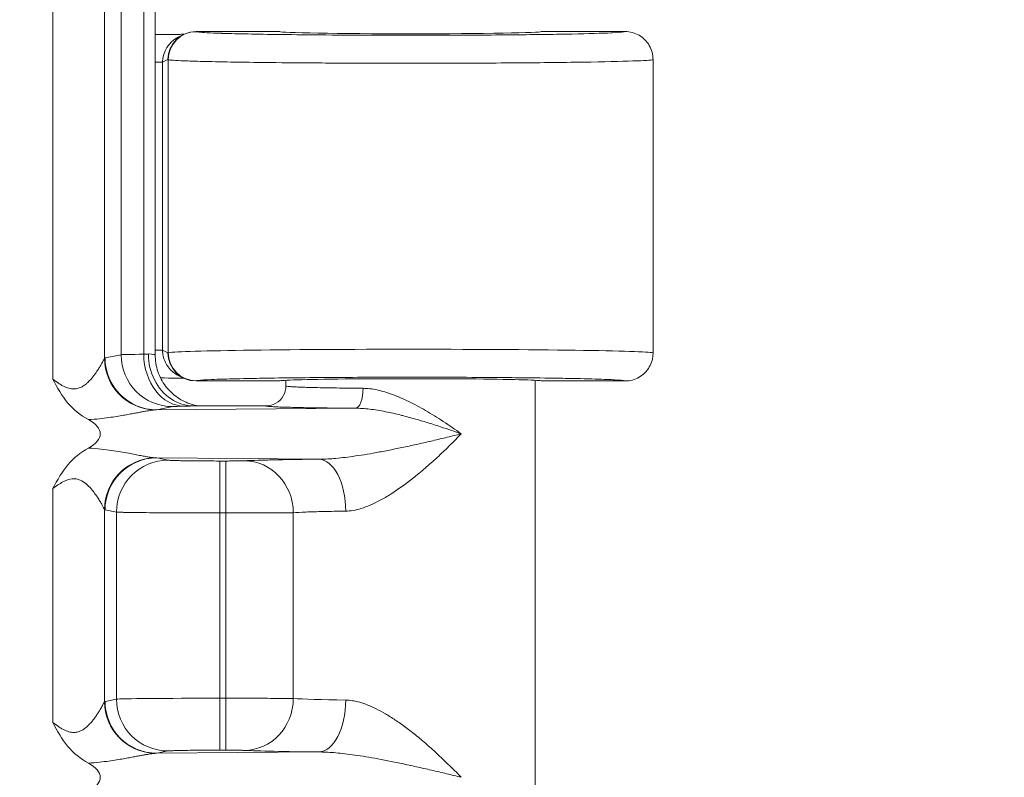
# Model space of a CAD drawing. Header units: inches. Extents: x -374 to 640, y -945 to 1059.
# Tile 160 of 222: x 145.17 to 146.404, y 50.805 to 51.754. Entities that reach past the tile are written whole.
import ezdxf

# ---------------------------------------------------------------- set-up
doc = ezdxf.new("R2010")
doc.units = ezdxf.units.IN
doc.header["$LTSCALE"] = 5
doc.header["$MEASUREMENT"] = 0
for name, color, linetype, lineweight in [('Dimension (ANSI)', 7, 'Continuous', 9), ('Visible (ANSI)', 7, 'Continuous', 18), ('Visible Narrow (ANSI)', 7, 'Continuous', 5)]:
    doc.layers.add(name, color=color, linetype=linetype, lineweight=lineweight)
doc.styles.add('Note Text (ANSI)', font='arial.ttf')
doc.dimstyles.new('.XX', dxfattribs={"dimscale": 5, "dimtxt": 0.095, "dimasz": 0.125, "dimexe": 0.1875, "dimexo": 0.0625, "dimgap": 0.0625, "dimtad": 0, "dimtih": 1, "dimtoh": 1, "dimrnd": 1e-08, "dimzin": 0, "dimdsep": 46, "dimtxsty": 'Note Text (ANSI)', "dimblk": 'Filled-1', "dimcen": 0.09, "dimdle": 0.45, "dimclrd": 256, "dimclre": 256, "dimclrt": 256, "dimadec": 0, "dimazin": 1, "dimtfac": 1.263158, "dimtofl": 0, "dimtmove": 0, "dimatfit": 3, "dimfxl": 1, "dimtolj": 1, "dimtzin": 4, "dimlwd": -1, "dimlwe": -1, "dimarcsym": 0})

# ---------------------------------------------------------------- blocks, each defined once
blk = doc.blocks.new('Filled-1')
at = {"color": 0}
for p, q in [((0, 0), (-1, 0.25)), ((-1, 0.25), (-1, -0.25)), ((-1, 0), (0, 0)), ((-1, -0.25), (0, 0))]:
    blk.add_line(p, q, dxfattribs=at)
at = {"color": 0, "flags": 128}
blk.add_lwpolyline([(-1, -0.25), (0, 0), (-1, 0.25), (-1, -0.25)], dxfattribs=at)
at = {"color": 0}
blk.add_solid([(-1, -0.25), (0, 0), (-1, 0.25), (-1, -0.25)], dxfattribs=at)
blk = doc.blocks.new('*D41')
at = {"layer": 'Defpoints', "color": 0, "transparency": 16777216}
for p in [(123.6124, 70.135), (123.6124, 44.4052), (150.1074, 44.4052)]:
    blk.add_point(p, dxfattribs=at)
at = {"layer": 'Dimension (ANSI)', "transparency": 16777216}
for p, q in [((123.9249, 70.135), (151.0449, 70.135)), ((150.1074, 69.51), (150.1074, 57.8253)), ((150.1074, 45.0302), (150.1074, 56.7149)), ((123.9249, 44.4052), (151.0449, 44.4052))]:
    blk.add_line(p, q, dxfattribs=at)
at = {"layer": 'Dimension (ANSI)', "transparency": 16777216, "xscale": 0.625, "yscale": 0.625, "zscale": 0.625}
for p, rotation in [((150.1074, 70.135), 90), ((150.1074, 44.4052), 270)]:
    blk.add_blockref('Filled-1', p, dxfattribs=dict(at, rotation=rotation))
at = {"layer": 'Dimension (ANSI)', "transparency": 16777216, "insert": (149.3019, 57.5128), "char_height": 0.475, "attachment_point": 1, "style": 'Note Text (ANSI)'}
blk.add_mtext('\\A1;25.73', dxfattribs=at)

msp = doc.modelspace()

# ---------------------------------------------------------------- linework, layer by layer
at = {"layer": 'Visible (ANSI)'}
for p, q in [((145.34, 51.33396), (145.34, 52.20618)), ((145.37534, 51.73513), (145.36864, 51.73179)), ((145.49613, 51.73882), (145.39097, 51.73882)), ((145.92863, 51.73882), (145.82363, 51.73882)), ((145.51047, 51.69973), (145.51047, 51.69973)), ((145.96363, 51.70382), (145.96363, 51.33633)), ((145.28279, 51.30362), (145.28279, 51.30366)), ((145.28488, 51.29936), (145.28488, 51.29939)), ((145.36864, 51.30836), (145.37534, 51.30501)), ((145.37657, 51.30477), (145.37655, 51.30477)), ((145.39097, 51.30132), (145.49613, 51.30132)), ((145.50363, 51.30218), (145.50363, 51.29508)), ((145.81613, 51.30218), (145.81613, 50.7701)), ((145.82363, 51.30132), (145.92863, 51.30132)), ((145.38801, 51.27007), (145.47864, 51.27007)), ((145.28279, 51.25555), (145.28279, 51.25555)), ((145.28488, 51.25586), (145.28488, 51.25586)), ((145.28279, 51.21459), (145.28279, 51.21459)), ((145.28488, 51.21429), (145.28488, 51.21429)), ((145.30963, 51.21011), (145.30963, 51.21011)), ((145.28279, 51.16649), (145.28279, 51.16649)), ((145.28279, 50.87362), (145.28279, 50.87366)), ((145.28488, 50.86936), (145.28488, 50.86939)), ((145.30963, 50.84384), (145.30963, 50.84384)), ((145.28279, 50.82555), (145.28279, 50.82555)), ((145.28488, 50.82586), (145.28488, 50.82586))]:
    msp.add_line(p, q, dxfattribs=at)
for centre, major_axis, ratio, start_param, end_param in [((145.39097, 51.70382), (0, 0.03501), 0.9992388, 0, 1.5707963), ((145.38429, 51.70048), (0.03136, 0.01568), 0.9981519, 1.5705851, 1.5706036), ((145.65988, 51.73882), (0.16375, 0), 0.0174551, 3.1415927, 6.2831853), ((145.39097, 51.33633), (0, -0.03501), 0.9992388, 4.712389, 6.2831853), ((145.65988, 51.33633), (-0.30375, 0), 0.0154418, 3.1415926, 3.1418063), ((145.65988, 51.30132), (0.16375, 0), 0.0174551, 0, 3.1415927), ((145.34477, 51.27009), (-0.03446, 0.00688), 0.9960441, 0.0934074, 0.093443), ((145.20091, 51.23507), (-0.07023, 0), 0.4126366, 2.4797635, 3.8037912), ((145.20091, 50.80507), (0.07023, 0), 0.4126366, 5.6213561, 6.9453839)]:
    msp.add_ellipse(centre, major_axis=major_axis, ratio=ratio, start_param=start_param, end_param=end_param, dxfattribs=at)
for points, knots in [([(145.34, 51.73537), (145.34016, 51.73535), (145.34032, 51.73533), (145.34258, 51.73507), (145.34467, 51.73501), (145.34673, 51.73511)], [-0.017679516, -0.017679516, -0.017679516, -0.017679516, -0.016449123, -0.016449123, -0.000188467, -0.000188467, -0.000188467, -0.000188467]), ([(145.34673, 51.73511), (145.34984, 51.73514), (145.35406, 51.73513), (145.35837, 51.73516), (145.35894, 51.73516), (145.35951, 51.73517), (145.36008, 51.73517), (145.36385, 51.73521), (145.36767, 51.73525), (145.37142, 51.73531), (145.37256, 51.73532), (145.37369, 51.73534), (145.37483, 51.73536), (145.37516, 51.73536), (145.37549, 51.73537), (145.37582, 51.73537)], [0, 0, 0, 0, 0.33333333, 0.33333333, 0.33333333, 0.37712887, 0.37712887, 0.37712887, 0.66666667, 0.66666667, 0.66666667, 0.75488, 0.75488, 0.75488, 0.78081713, 0.78081713, 0.78081713, 0.78081713]), ([(145.92863, 51.73882), (145.93474, 51.73882), (145.94084, 51.73719), (145.94613, 51.73413), (145.95142, 51.73108), (145.95589, 51.72661), (145.95894, 51.72132), (145.96199, 51.71603), (145.96363, 51.70993), (145.96363, 51.70382)], [0, 0, 0, 0, 0.3333333, 0.3333333, 0.3333333, 0.6666667, 0.6666667, 0.6666667, 1, 1, 1, 1]), ([(145.33151, 51.33508), (145.33151, 51.32381), (145.33411, 51.31252), (145.33905, 51.30266), (145.34398, 51.2928), (145.35131, 51.28438), (145.35982, 51.27874), (145.36833, 51.2731), (145.37797, 51.27008), (145.38801, 51.27008)], [0, 0, 0, 0, 0.3333333, 0.3333333, 0.3333333, 0.6666667, 0.6666667, 0.6666667, 1, 1, 1, 1]), ([(145.96363, 51.33584), (145.96354, 51.3299), (145.96191, 51.32398), (145.95894, 51.31883), (145.95589, 51.31354), (145.95142, 51.30907), (145.94613, 51.30601), (145.94084, 51.30296), (145.93474, 51.30132), (145.92863, 51.30132)], [0.00882799, 0.00882799, 0.00882799, 0.00882799, 0.33333333, 0.33333333, 0.33333333, 0.66666667, 0.66666667, 0.66666667, 1, 1, 1, 1]), ([(145.34, 51.33396), (145.34, 51.32694), (145.34117, 51.31984), (145.34562, 51.30665), (145.34892, 51.3004), (145.35721, 51.28939), (145.36231, 51.28449), (145.3707, 51.27868), (145.3736, 51.27699), (145.37934, 51.27421), (145.38219, 51.27308), (145.38685, 51.27158), (145.38874, 51.27108), (145.39125, 51.27052), (145.39205, 51.27036), (145.39308, 51.27017), (145.39338, 51.27012), (145.39366, 51.27007)], [0, 0, 0, 0, 0.05350429, 0.05350429, 0.10610447, 0.10610447, 0.15868966, 0.15868966, 0.18433799, 0.18433799, 0.20805526, 0.20805526, 0.22424554, 0.22424554, 0.23275221, 0.23275221, 0.2366382, 0.2366382, 0.2366382, 0.2366382]), ([(145.25629, 51.25289), (145.24619, 51.25823), (145.23749, 51.2655), (145.23027, 51.27414), (145.22305, 51.28278), (145.21731, 51.2928), (145.21158, 51.30367)], [0, 0, 0, 0, 0.5, 0.5, 0.5, 1, 1, 1, 1]), ([(145.37582, 51.30478), (145.37234, 51.30483), (145.36872, 51.30487), (145.35979, 51.30498), (145.35364, 51.30504), (145.34676, 51.30504)], [-0.094515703, -0.094515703, -0.094515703, -0.094515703, -0.054580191, -0.054580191, -0.000281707, -0.000281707, -0.000281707, -0.000281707]), ([(145.47864, 51.27007), (145.483, 51.27007), (145.48736, 51.27124), (145.49114, 51.27343), (145.49492, 51.27561), (145.49813, 51.27883), (145.5003, 51.2826), (145.50247, 51.28637), (145.50364, 51.29069), (145.50363, 51.29508)], [0, 0, 0, 0, 0.33333333, 0.33333333, 0.33333333, 0.66666667, 0.66666667, 0.66666667, 1, 1, 1, 1]), ([(145.21158, 51.16648), (145.21748, 51.17757), (145.22331, 51.18771), (145.23055, 51.19633), (145.23779, 51.20495), (145.24645, 51.21204), (145.25631, 51.21726)], [0, 0, 0, 0, 0.5, 0.5, 0.5, 1, 1, 1, 1]), ([(145.25629, 50.82289), (145.24619, 50.82823), (145.23749, 50.8355), (145.23027, 50.84414), (145.22305, 50.85278), (145.21731, 50.8628), (145.21158, 50.87367)], [0, 0, 0, 0, 0.5, 0.5, 0.5, 1, 1, 1, 1])]:
    msp.add_open_spline(points, degree=3, knots=knots, dxfattribs=at)
msp.add_open_spline([(145.96363, 51.33633), (145.96363, 51.33617), (145.96363, 51.33601), (145.96363, 51.33584)], degree=3, dxfattribs=at)
at = {"layer": 'Visible Narrow (ANSI)'}
for p, q in [((145.21158, 52.23648), (145.21158, 51.30367)), ((145.27633, 52.21048), (145.27632, 51.32967)), ((145.29721, 52.20598), (145.29721, 51.33417)), ((145.32557, 52.20537), (145.32557, 51.33478)), ((145.39129, 51.73865), (145.39097, 51.73882)), ((145.34924, 51.70044), (145.34, 51.70044)), ((145.35599, 51.70382), (145.34924, 51.70044)), ((145.34924, 51.3397), (145.34924, 51.70044)), ((145.35632, 51.70365), (145.35599, 51.70382)), ((145.35632, 51.70365), (145.35632, 51.33649)), ((145.34924, 51.3397), (145.34, 51.3397)), ((145.34924, 51.3397), (145.35599, 51.33633)), ((145.35599, 51.33633), (145.35632, 51.33649)), ((145.27711, 51.33016), (145.29721, 51.33417)), ((145.39097, 51.30132), (145.39129, 51.3015)), ((145.34187, 51.26517), (145.36197, 51.26917)), ((145.34187, 51.26517), (145.59083, 51.26713)), ((145.54495, 51.20338), (145.34187, 51.20498)), ((145.34187, 51.20498), (145.35613, 51.20214)), ((145.42088, 51.2011), (145.42831, 51.2011)), ((145.42088, 51.13611), (145.42088, 51.2011)), ((145.42831, 51.13611), (145.42831, 51.2011)), ((145.21158, 51.16648), (145.21158, 50.87367)), ((145.27633, 51.14048), (145.27632, 50.89967)), ((145.27712, 51.13999), (145.29138, 51.13715)), ((145.29138, 51.13715), (145.29138, 50.903)), ((145.42088, 51.13611), (145.42088, 50.90404)), ((145.42088, 51.13611), (145.42831, 51.13611)), ((145.42831, 51.13611), (145.42831, 50.90404)), ((145.51295, 51.1364), (145.51294, 50.90375)), ((145.27711, 50.90016), (145.29138, 50.903)), ((145.42088, 50.90404), (145.42831, 50.90404)), ((145.42088, 50.83905), (145.42088, 50.90404)), ((145.42831, 50.83905), (145.42831, 50.90404)), ((145.34187, 50.83517), (145.35613, 50.83801)), ((145.34187, 50.83517), (145.54495, 50.83677)), ((145.42088, 50.83905), (145.42831, 50.83905))]:
    msp.add_line(p, q, dxfattribs=at)
for centre, start, end in [((132.61238, 552.0832), 269.3079848, 269.3079849), ((132.61238, 552.0832), 269.3364756, 269.3364757), ((132.61238, 552.0832), 270.0142531, 270.0142532), ((132.61238, -437.54305), 89.30796703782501, 89.30796710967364), ((132.61238, -437.54305), 89.98574681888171, 89.98574689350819), ((132.61238, -437.54305), 90.66352429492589, 90.66352437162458), ((132.61238, -437.54305), 90.69201509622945, 90.69201518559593)]:
    msp.add_arc(centre, 507.11098, start, end, dxfattribs=at)
for centre, major_axis, ratio, start_param, end_param in [((145.38429, 51.70048), (0.03136, 0.01568), 0.9981519, 1.5706036, 2.6781621), ((145.39129, 51.70365), (0.01565, 0.03131), 0.9992388, 0.4638303, 2.0340178), ((145.42673, 51.33407), (-0.13001, 0), 0.0087266, 5.6039658, 6.1959239), ((145.27503, 51.33617), (0.06495, 0.00003), 0.0346242, 5.6041312, 5.7667187), ((145.37614, 51.33478), (0.0014, -0.06498), 0.7779791, 4.695572, 6.2554342), ((145.27493, 51.33396), (0.06507, 0), 0.0348855, 0.0000668, 0.5165497), ((145.65988, 51.33633), (-0.30375, 0), 0.0154418, 3.1418063, 6.2482788), ((145.39132, 51.33649), (0.01565, -0.03131), 0.9992389, 4.2491457, 5.8187517), ((145.34108, 51.32968), (-0.04678, 0.04514), 0.9921566, 0.7718726, 2.2999904), ((145.34187, 51.33016), (0.01272, -0.06374), 0.9960441, 4.5162216, 6.0854904), ((145.36197, 51.33417), (0.01272, -0.06374), 0.9960441, 4.5162215, 6.0854965), ((145.59083, 51.29213), (-0.00018, -0.025), 0.3810211, 0.0188361, 1.5734891), ((145.34108, 51.14048), (0.04678, 0.04513), 0.9921541, 0.8417554, 2.3702062), ((145.34187, 51.13999), (0.01272, 0.06374), 0.9960441, 0.1976885, 1.7669638), ((145.35613, 51.13715), (0.01272, 0.06374), 0.9960441, 0.1976891, 1.7669638), ((145.34104, 51.21797), (-0.02383, 0.00144), 0.5423929, 1.5114509, 1.6383975), ((145.45182, 51.1364), (-0.00313, 0.06492), 0.9402618, 4.6670397, 6.2319055), ((145.54495, 51.13839), (-0.00069, 0.065), 0.5194372, 4.7068783, 6.2627513), ((145.27723, 51.265), (0.00008, -0.12503), 0.0871157, 6.1930527, 6.2657665), ((145.42088, 50.9029), (-0.13, 0), 0.0087278, 4.712389, 6.1959188), ((145.35613, 50.903), (0.01272, -0.06374), 0.9960441, 4.5162215, 6.0854958), ((145.45182, 50.90375), (-0.00313, -0.06492), 0.9402621, 0.0512843, 1.6161457), ((145.65992, 50.90506), (-0.15629, 0), 0.0247087, 0.3468953, 1.0244112), ((145.34108, 50.89968), (-0.04678, 0.04514), 0.9921566, 0.7718726, 2.2999904), ((145.34187, 50.90016), (0.01272, -0.06374), 0.9960441, 4.5162216, 6.0854904), ((145.54495, 50.90176), (-0.00069, -0.065), 0.5194387, 0.0204225, 1.5763058), ((145.66015, 50.84008), (0.22153, 0), 0.0174526, 3.4885032, 4.1655095)]:
    msp.add_ellipse(centre, major_axis=major_axis, ratio=ratio, start_param=start_param, end_param=end_param, dxfattribs=at)
for points, knots in [([(145.92863, 51.73882), (145.9287, 51.73825), (145.92305, 51.73771), (145.91223, 51.7372), (145.91182, 51.73718), (145.91139, 51.73716), (145.91096, 51.73714), (145.89962, 51.73663), (145.88298, 51.73614), (145.86176, 51.73572), (145.86115, 51.7357), (145.86053, 51.73569), (145.85991, 51.73568), (145.83824, 51.73526), (145.81195, 51.73491), (145.784, 51.73465), (145.78343, 51.73465), (145.78286, 51.73464), (145.7823, 51.73464), (145.75404, 51.73438), (145.72416, 51.73423), (145.69573, 51.73416), (145.69539, 51.73416), (145.69505, 51.73416), (145.69472, 51.73416), (145.66608, 51.73409), (145.63896, 51.73411), (145.6141, 51.73419), (145.58907, 51.73427), (145.56634, 51.7344), (145.54599, 51.73456), (145.52571, 51.73473), (145.50779, 51.73493), (145.49218, 51.73515), (145.49198, 51.73515), (145.49177, 51.73515), (145.49157, 51.73516), (145.47622, 51.73537), (145.46311, 51.7356), (145.45195, 51.73584), (145.45171, 51.73585), (145.45146, 51.73585), (145.45122, 51.73586), (145.44024, 51.73609), (145.43117, 51.73633), (145.42368, 51.73657), (145.42345, 51.73658), (145.42322, 51.73659), (145.423, 51.7366), (145.41567, 51.73684), (145.4099, 51.73707), (145.40539, 51.73731), (145.40521, 51.73731), (145.40503, 51.73732), (145.40486, 51.73733), (145.40048, 51.73756), (145.39734, 51.73779), (145.39517, 51.738), (145.39507, 51.73801), (145.39496, 51.73802), (145.39486, 51.73803), (145.39281, 51.73825), (145.39169, 51.73845), (145.39129, 51.73865)], [0, 0, 0, 0, 0.0802472, 0.0802472, 0.0802472, 0.0833333, 0.0833333, 0.0833333, 0.1643158, 0.1643158, 0.1643158, 0.1666667, 0.1666667, 0.1666667, 0.2483451, 0.2483451, 0.2483451, 0.25, 0.25, 0.25, 0.332356, 0.332356, 0.332356, 0.3333333, 0.3333333, 0.3333333, 0.4163697, 0.4163697, 0.4163697, 0.5, 0.5, 0.5, 0.5833333, 0.5833333, 0.5833333, 0.5844254, 0.5844254, 0.5844254, 0.6666667, 0.6666667, 0.6666667, 0.6684579, 0.6684579, 0.6684579, 0.75, 0.75, 0.75, 0.7524898, 0.7524898, 0.7524898, 0.8333333, 0.8333333, 0.8333333, 0.8365216, 0.8365216, 0.8365216, 0.9166667, 0.9166667, 0.9166667, 0.9205618, 0.9205618, 0.9205618, 1, 1, 1, 1]), ([(145.96363, 51.70382), (145.96363, 51.70324), (145.95673, 51.70267), (145.94344, 51.70214), (145.93014, 51.7016), (145.91053, 51.70111), (145.88558, 51.70068), (145.86063, 51.70025), (145.83014, 51.69989), (145.79781, 51.69964), (145.76548, 51.69938), (145.73134, 51.69923), (145.69888, 51.69917), (145.66642, 51.6991), (145.6357, 51.69912), (145.60756, 51.6992), (145.57942, 51.69927), (145.55386, 51.6994), (145.53097, 51.69957), (145.50807, 51.69974), (145.48784, 51.69994), (145.47022, 51.70015), (145.4526, 51.70037), (145.43757, 51.70061), (145.4248, 51.70085), (145.41203, 51.70109), (145.40152, 51.70134), (145.39288, 51.70158), (145.38424, 51.70183), (145.37748, 51.70207), (145.37223, 51.70231), (145.36698, 51.70255), (145.36325, 51.70278), (145.3607, 51.70301), (145.35814, 51.70323), (145.35678, 51.70345), (145.35632, 51.70365)], [0, 0, 0, 0, 0.08333333, 0.08333333, 0.08333333, 0.16666667, 0.16666667, 0.16666667, 0.25, 0.25, 0.25, 0.33333333, 0.33333333, 0.33333333, 0.41666667, 0.41666667, 0.41666667, 0.5, 0.5, 0.5, 0.58333333, 0.58333333, 0.58333333, 0.66666667, 0.66666667, 0.66666667, 0.75, 0.75, 0.75, 0.83333333, 0.83333333, 0.83333333, 0.91666667, 0.91666667, 0.91666667, 0.99999856, 0.99999856, 0.99999856, 0.99999856]), ([(145.36864, 51.30836), (145.36659, 51.30939), (145.36455, 51.31066), (145.36259, 51.3122), (145.36223, 51.31248), (145.36187, 51.31278), (145.36152, 51.31308), (145.35956, 51.31475), (145.3577, 51.31672), (145.35604, 51.31898), (145.35553, 51.31968), (145.35503, 51.32041), (145.35456, 51.32117), (145.35323, 51.3233), (145.35207, 51.32566), (145.35118, 51.32824), (145.35073, 51.32953), (145.35034, 51.33088), (145.35004, 51.33227), (145.34952, 51.33464), (145.34924, 51.33713), (145.34924, 51.3397)], [0.36161561, 0.36161561, 0.36161561, 0.36161561, 0.5, 0.5, 0.5, 0.52556923, 0.52556923, 0.52556923, 0.66666667, 0.66666667, 0.66666667, 0.71035805, 0.71035805, 0.71035805, 0.83333333, 0.83333333, 0.83333333, 0.89520453, 0.89520453, 0.89520453, 1, 1, 1, 1]), ([(145.21158, 51.30367), (145.21407, 51.30179), (145.21644, 51.30008), (145.21873, 51.29857), (145.22026, 51.29756), (145.22174, 51.29664), (145.2232, 51.29582), (145.22553, 51.29452), (145.22777, 51.29347), (145.22992, 51.29272), (145.23113, 51.29231), (145.2323, 51.29198), (145.23343, 51.29175), (145.2356, 51.2913), (145.23764, 51.29118), (145.23956, 51.29134), (145.24045, 51.29142), (145.24131, 51.29155), (145.24215, 51.29174), (145.24406, 51.29215), (145.24583, 51.29284), (145.24746, 51.29367), (145.24808, 51.29398), (145.24868, 51.29432), (145.24927, 51.29468), (145.25089, 51.29566), (145.25237, 51.29677), (145.25374, 51.29792), (145.25416, 51.29828), (145.25457, 51.29864), (145.25497, 51.299), (145.25634, 51.30024), (145.25759, 51.30152), (145.25875, 51.30279), (145.25903, 51.3031), (145.2593, 51.3034), (145.25957, 51.30371), (145.26074, 51.30504), (145.26181, 51.30635), (145.2628, 51.30763), (145.26298, 51.30786), (145.26316, 51.30809), (145.26333, 51.30832), (145.26434, 51.30965), (145.26526, 51.31093), (145.26611, 51.31216), (145.26622, 51.31231), (145.26632, 51.31246), (145.26642, 51.31261), (145.26729, 51.31388), (145.26807, 51.31507), (145.26879, 51.31619), (145.26884, 51.31628), (145.26889, 51.31636), (145.26895, 51.31645), (145.2697, 51.31764), (145.27037, 51.31874), (145.27098, 51.31976), (145.27158, 51.32078), (145.27212, 51.3217), (145.2726, 51.32256), (145.27308, 51.32341), (145.27351, 51.32419), (145.27389, 51.32491), (145.27428, 51.32563), (145.27463, 51.32629), (145.27494, 51.32689), (145.27497, 51.32694), (145.275, 51.327), (145.27503, 51.32706), (145.2753, 51.32759), (145.27555, 51.32808), (145.27576, 51.32851), (145.27579, 51.32857), (145.27582, 51.32863), (145.27585, 51.32869), (145.27605, 51.32908), (145.27621, 51.32942), (145.27632, 51.32967)], [0, 0, 0, 0, 0.0399629, 0.0399629, 0.0399629, 0.0666667, 0.0666667, 0.0666667, 0.1094328, 0.1094328, 0.1094328, 0.1333333, 0.1333333, 0.1333333, 0.1788013, 0.1788013, 0.1788013, 0.2, 0.2, 0.2, 0.2482926, 0.2482926, 0.2482926, 0.2666667, 0.2666667, 0.2666667, 0.3176775, 0.3176775, 0.3176775, 0.3333333, 0.3333333, 0.3333333, 0.3870534, 0.3870534, 0.3870534, 0.4, 0.4, 0.4, 0.4564603, 0.4564603, 0.4564603, 0.4666667, 0.4666667, 0.4666667, 0.5258853, 0.5258853, 0.5258853, 0.5333333, 0.5333333, 0.5333333, 0.5953036, 0.5953036, 0.5953036, 0.6, 0.6, 0.6, 0.6666667, 0.6666667, 0.6666667, 0.7333333, 0.7333333, 0.7333333, 0.8, 0.8, 0.8, 0.8666667, 0.8666667, 0.8666667, 0.8729829, 0.8729829, 0.8729829, 0.9333333, 0.9333333, 0.9333333, 0.9423846, 0.9423846, 0.9423846, 1, 1, 1, 1]), ([(145.27633, 51.32967), (145.27646, 51.32981), (145.27673, 51.33005), (145.27698, 51.33013), (145.27712, 51.33016)], [0.00485296, 0.00485296, 0.00485296, 0.00485296, 0.5, 1, 1, 1, 1]), ([(145.39129, 51.3015), (145.39164, 51.30167), (145.39252, 51.30184), (145.39392, 51.30201), (145.39698, 51.30238), (145.40246, 51.30274), (145.41048, 51.30308), (145.41493, 51.30327), (145.42012, 51.30346), (145.42604, 51.30364), (145.43561, 51.30394), (145.44709, 51.30422), (145.46008, 51.30447), (145.46916, 51.30465), (145.47899, 51.30481), (145.48948, 51.30496), (145.50325, 51.30516), (145.51813, 51.30533), (145.53385, 51.30548), (145.54733, 51.3056), (145.56142, 51.30571), (145.57592, 51.30579), (145.5912, 51.30588), (145.60694, 51.30594), (145.62288, 51.30598), (145.63968, 51.30602), (145.6567, 51.30603), (145.67364, 51.30602), (145.68802, 51.30601), (145.70234, 51.30597), (145.71641, 51.30592), (145.73465, 51.30585), (145.75248, 51.30575), (145.76952, 51.30562), (145.7811, 51.30553), (145.79231, 51.30542), (145.80307, 51.3053), (145.82028, 51.30511), (145.83631, 51.30489), (145.85065, 51.30464), (145.85848, 51.3045), (145.86579, 51.30436), (145.87255, 51.3042), (145.88601, 51.3039), (145.89728, 51.30356), (145.90591, 51.30322), (145.90955, 51.30307), (145.91274, 51.30293), (145.91548, 51.30278), (145.92261, 51.30241), (145.92654, 51.30204), (145.928, 51.30166), (145.92844, 51.30155), (145.92865, 51.30144), (145.92863, 51.30132)], [0.00000005, 0.00000005, 0.00000005, 0.00000005, 0.03475793, 0.03475793, 0.03475793, 0.11111111, 0.11111111, 0.11111111, 0.15352696, 0.15352696, 0.15352696, 0.22222222, 0.22222222, 0.22222222, 0.27025316, 0.27025316, 0.27025316, 0.33333333, 0.33333333, 0.33333333, 0.38743424, 0.38743424, 0.38743424, 0.44444444, 0.44444444, 0.44444444, 0.50453733, 0.50453733, 0.50453733, 0.55555556, 0.55555556, 0.55555556, 0.62172454, 0.62172454, 0.62172454, 0.66666667, 0.66666667, 0.66666667, 0.73857147, 0.73857147, 0.73857147, 0.77777778, 0.77777778, 0.77777778, 0.85590751, 0.85590751, 0.85590751, 0.88888889, 0.88888889, 0.88888889, 0.97444975, 0.97444975, 0.97444975, 1, 1, 1, 1]), ([(145.50363, 51.29508), (145.50363, 51.29494), (145.50409, 51.29479), (145.50489, 51.29465), (145.50569, 51.29452), (145.50682, 51.29441), (145.50826, 51.29429), (145.50969, 51.29418), (145.51145, 51.29406), (145.51353, 51.29395), (145.5156, 51.29383), (145.51799, 51.29372), (145.52069, 51.29362), (145.52338, 51.29351), (145.52638, 51.29341), (145.52968, 51.29331), (145.53297, 51.29321), (145.53656, 51.29311), (145.54044, 51.29302), (145.54432, 51.29292), (145.54849, 51.29283), (145.55294, 51.29275), (145.55739, 51.29266), (145.56212, 51.29258), (145.56712, 51.29251), (145.57211, 51.29243), (145.57738, 51.29237), (145.58292, 51.2923), (145.58846, 51.29224), (145.59429, 51.29218), (145.60035, 51.29213)], [0, 0, 0, 0, 0.1, 0.1, 0.1, 0.2, 0.2, 0.2, 0.3, 0.3, 0.3, 0.4, 0.4, 0.4, 0.5, 0.5, 0.5, 0.6, 0.6, 0.6, 0.7, 0.7, 0.7, 0.8, 0.8, 0.8, 0.9, 0.9, 0.9, 1, 1, 1, 1]), ([(145.60035, 51.29213), (145.60598, 51.29208), (145.61777, 51.29063), (145.63703, 51.28486), (145.65738, 51.27606), (145.67864, 51.26464), (145.70062, 51.25097), (145.71575, 51.24053), (145.72334, 51.23507)], [0.00000146, 0.00000146, 0.00000146, 0.00000146, 0.16666667, 0.33333333, 0.5, 0.66666667, 0.83333333, 1, 1, 1, 1]), ([(145.25629, 51.25289), (145.26128, 51.25316), (145.26589, 51.25356), (145.27011, 51.25399), (145.27434, 51.25443), (145.27817, 51.25491), (145.28172, 51.25541), (145.28527, 51.2559), (145.28854, 51.2564), (145.29159, 51.25689), (145.29464, 51.25738), (145.29747, 51.25786), (145.30011, 51.25832), (145.30274, 51.25878), (145.3052, 51.25923), (145.30748, 51.25965), (145.30977, 51.26007), (145.31189, 51.26046), (145.31386, 51.26083), (145.31583, 51.2612), (145.31765, 51.26154), (145.31935, 51.26186), (145.32104, 51.26217), (145.32261, 51.26246), (145.32408, 51.26273), (145.32555, 51.26299), (145.32693, 51.26324), (145.32824, 51.26347), (145.32956, 51.26369), (145.33081, 51.2639), (145.33203, 51.26409), (145.33324, 51.26428), (145.33442, 51.26446), (145.33556, 51.26461), (145.3367, 51.26476), (145.3378, 51.26489), (145.33885, 51.26499)], [0.00000257, 0.00000257, 0.00000257, 0.00000257, 0.08333333, 0.08333333, 0.08333333, 0.16666667, 0.16666667, 0.16666667, 0.25, 0.25, 0.25, 0.33333333, 0.33333333, 0.33333333, 0.41666667, 0.41666667, 0.41666667, 0.5, 0.5, 0.5, 0.58333333, 0.58333333, 0.58333333, 0.66666667, 0.66666667, 0.66666667, 0.75, 0.75, 0.75, 0.83333333, 0.83333333, 0.83333333, 0.91666667, 0.91666667, 0.91666667, 0.99998813, 0.99998813, 0.99998813, 0.99998813]), ([(145.36197, 51.26917), (145.36217, 51.26922), (145.3625, 51.26926), (145.36297, 51.2693), (145.36343, 51.26934), (145.36402, 51.26938), (145.36477, 51.26942), (145.36551, 51.26946), (145.3664, 51.2695), (145.36746, 51.26954), (145.36852, 51.26958), (145.36975, 51.26962), (145.37119, 51.26967), (145.37263, 51.26971), (145.37427, 51.26975), (145.37615, 51.26979)], [0, 0, 0, 0, 0.2, 0.2, 0.2, 0.4, 0.4, 0.4, 0.6, 0.6, 0.6, 0.8, 0.8, 0.8, 0.99999998, 0.99999998, 0.99999998, 0.99999998]), ([(145.37615, 51.26979), (145.3784, 51.26984), (145.38216, 51.26993), (145.38649, 51.27003), (145.38801, 51.27008)], [0, 0, 0, 0, 0.5, 0.99999468, 0.99999468, 0.99999468, 0.99999468]), ([(145.47864, 51.27007), (145.4786, 51.26995), (145.47901, 51.26983), (145.47974, 51.26971), (145.47982, 51.2697), (145.47992, 51.26968), (145.48001, 51.26967), (145.48085, 51.26955), (145.48204, 51.26944), (145.48354, 51.26933), (145.48364, 51.26932), (145.48375, 51.26931), (145.48386, 51.2693), (145.48548, 51.26919), (145.48744, 51.26908), (145.48975, 51.26897), (145.48982, 51.26896), (145.48988, 51.26896), (145.48994, 51.26896), (145.49234, 51.26885), (145.4951, 51.26874), (145.49823, 51.26863), (145.50135, 51.26852), (145.50483, 51.26842), (145.50865, 51.26832), (145.50886, 51.26831), (145.50906, 51.2683), (145.50927, 51.2683), (145.51293, 51.2682), (145.51689, 51.26811), (145.52115, 51.26802), (145.52157, 51.26801), (145.522, 51.26801), (145.52242, 51.268), (145.52657, 51.26791), (145.53098, 51.26783), (145.53567, 51.26776), (145.53636, 51.26774), (145.53705, 51.26773), (145.53776, 51.26772), (145.54231, 51.26765), (145.54712, 51.26758), (145.55216, 51.26751), (145.55316, 51.2675), (145.55418, 51.26749), (145.55521, 51.26748), (145.5601, 51.26742), (145.56521, 51.26736), (145.57054, 51.26731), (145.57191, 51.26729), (145.5733, 51.26728), (145.57471, 51.26727), (145.57988, 51.26722), (145.58525, 51.26717), (145.59083, 51.26713)], [0, 0, 0, 0, 0.0894791, 0.0894791, 0.0894791, 0.1, 0.1, 0.1, 0.1933623, 0.1933623, 0.1933623, 0.2, 0.2, 0.2, 0.2973854, 0.2973854, 0.2973854, 0.3, 0.3, 0.3, 0.4, 0.4, 0.4, 0.5, 0.5, 0.5, 0.5053732, 0.5053732, 0.5053732, 0.6, 0.6, 0.6, 0.6093567, 0.6093567, 0.6093567, 0.7, 0.7, 0.7, 0.7133364, 0.7133364, 0.7133364, 0.8, 0.8, 0.8, 0.8173329, 0.8173329, 0.8173329, 0.9, 0.9, 0.9, 0.9213406, 0.9213406, 0.9213406, 1, 1, 1, 1]), ([(145.59083, 51.26713), (145.59641, 51.26712), (145.60236, 51.26673), (145.60865, 51.266), (145.61495, 51.26527), (145.62159, 51.26421), (145.6285, 51.26285), (145.63473, 51.26163), (145.6412, 51.26018), (145.64787, 51.25852), (145.64858, 51.25834), (145.6493, 51.25816), (145.65002, 51.25798), (145.65603, 51.25645), (145.66219, 51.25477), (145.66851, 51.25293), (145.67002, 51.2525), (145.67153, 51.25205), (145.67306, 51.2516), (145.67813, 51.25009), (145.6833, 51.24849), (145.68856, 51.24681), (145.69151, 51.24587), (145.69449, 51.2449), (145.6975, 51.24391), (145.70199, 51.24243), (145.70654, 51.2409), (145.71115, 51.23932), (145.71517, 51.23794), (145.71923, 51.23652), (145.72334, 51.23507)], [0.00000169, 0.00000169, 0.00000169, 0.00000169, 0.16666667, 0.16666667, 0.16666667, 0.33333333, 0.33333333, 0.33333333, 0.48382263, 0.48382263, 0.48382263, 0.5, 0.5, 0.5, 0.63455173, 0.63455173, 0.63455173, 0.66666667, 0.66666667, 0.66666667, 0.77350345, 0.77350345, 0.77350345, 0.83333333, 0.83333333, 0.83333333, 0.92236856, 0.92236856, 0.92236856, 1, 1, 1, 1]), ([(145.54495, 51.20338), (145.54766, 51.20338), (145.55058, 51.20344), (145.5537, 51.20358), (145.55682, 51.20372), (145.56014, 51.20393), (145.56368, 51.20421), (145.56722, 51.2045), (145.57098, 51.20486), (145.57497, 51.20531), (145.57895, 51.20576), (145.58316, 51.20629), (145.58759, 51.2069), (145.59203, 51.20752), (145.59669, 51.20822), (145.6016, 51.20902), (145.6065, 51.20981), (145.61165, 51.21069), (145.61701, 51.21166), (145.62237, 51.21263), (145.62794, 51.21369), (145.63368, 51.21483), (145.63941, 51.21596), (145.6453, 51.21717), (145.65128, 51.21843), (145.65726, 51.2197), (145.66333, 51.22102), (145.66943, 51.22238), (145.67553, 51.22374), (145.68166, 51.22514), (145.68775, 51.22656), (145.69385, 51.22797), (145.69991, 51.22941), (145.70585, 51.23083), (145.71179, 51.23225), (145.71761, 51.23367), (145.72334, 51.23507)], [0, 0, 0, 0, 0.08333333, 0.08333333, 0.08333333, 0.16666667, 0.16666667, 0.16666667, 0.25, 0.25, 0.25, 0.33333333, 0.33333333, 0.33333333, 0.41666667, 0.41666667, 0.41666667, 0.5, 0.5, 0.5, 0.58333333, 0.58333333, 0.58333333, 0.66666667, 0.66666667, 0.66666667, 0.75, 0.75, 0.75, 0.83333333, 0.83333333, 0.83333333, 0.91666667, 0.91666667, 0.91666667, 1, 1, 1, 1]), ([(145.57872, 51.13839), (145.58158, 51.13843), (145.58462, 51.13871), (145.58784, 51.13925), (145.59106, 51.1398), (145.59446, 51.14061), (145.59805, 51.14171), (145.60164, 51.14281), (145.60542, 51.1442), (145.60937, 51.14589), (145.61332, 51.14758), (145.61745, 51.14957), (145.62176, 51.15188), (145.62606, 51.15418), (145.63055, 51.15681), (145.6352, 51.15975), (145.63986, 51.1627), (145.64468, 51.16597), (145.64962, 51.16952), (145.65456, 51.17308), (145.6596, 51.17692), (145.66468, 51.18098), (145.66976, 51.18504), (145.67488, 51.18931), (145.67997, 51.19373), (145.68506, 51.19815), (145.69011, 51.20271), (145.69508, 51.20733), (145.70005, 51.21195), (145.70494, 51.21664), (145.70965, 51.22128), (145.71437, 51.22592), (145.71892, 51.23052), (145.72334, 51.23507)], [0.0000001, 0.0000001, 0.0000001, 0.0000001, 0.09090909, 0.09090909, 0.09090909, 0.18181818, 0.18181818, 0.18181818, 0.27272727, 0.27272727, 0.27272727, 0.36363636, 0.36363636, 0.36363636, 0.45454545, 0.45454545, 0.45454545, 0.54545455, 0.54545455, 0.54545455, 0.63636364, 0.63636364, 0.63636364, 0.72727273, 0.72727273, 0.72727273, 0.81818182, 0.81818182, 0.81818182, 0.90909091, 0.90909091, 0.90909091, 1, 1, 1, 1]), ([(145.25631, 51.21726), (145.26199, 51.21695), (145.26724, 51.21648), (145.27206, 51.21595), (145.27687, 51.21542), (145.28124, 51.21483), (145.28531, 51.21423), (145.28938, 51.21363), (145.29315, 51.21302), (145.29664, 51.21242), (145.30014, 51.21183), (145.30336, 51.21126), (145.30635, 51.21071), (145.30935, 51.21016), (145.31211, 51.20964), (145.31468, 51.20916), (145.31725, 51.20868), (145.31961, 51.20824), (145.32183, 51.20783), (145.32404, 51.20742), (145.32609, 51.20705), (145.32805, 51.20671), (145.33, 51.20638), (145.33186, 51.20607), (145.33366, 51.2058), (145.33547, 51.20554), (145.33722, 51.20531), (145.33885, 51.20516)], [0.00000487, 0.00000487, 0.00000487, 0.00000487, 0.11111111, 0.11111111, 0.11111111, 0.22222222, 0.22222222, 0.22222222, 0.33333333, 0.33333333, 0.33333333, 0.44444444, 0.44444444, 0.44444444, 0.55555556, 0.55555556, 0.55555556, 0.66666667, 0.66666667, 0.66666667, 0.77777778, 0.77777778, 0.77777778, 0.88888889, 0.88888889, 0.88888889, 1, 1, 1, 1]), ([(145.35613, 51.20214), (145.35633, 51.2021), (145.35665, 51.20206), (145.35711, 51.20202), (145.35725, 51.202), (145.35741, 51.20199), (145.35757, 51.20198), (145.35815, 51.20193), (145.3589, 51.20189), (145.35986, 51.20184), (145.3601, 51.20183), (145.36035, 51.20182), (145.36062, 51.20181), (145.36171, 51.20176), (145.36303, 51.20172), (145.3646, 51.20167), (145.36494, 51.20166), (145.36529, 51.20165), (145.36564, 51.20164), (145.36738, 51.20159), (145.36939, 51.20154), (145.37168, 51.20149), (145.37208, 51.20149), (145.37249, 51.20148), (145.37291, 51.20147), (145.37537, 51.20142), (145.37813, 51.20138), (145.38116, 51.20134), (145.38158, 51.20133), (145.38201, 51.20133), (145.38245, 51.20132), (145.38564, 51.20128), (145.38912, 51.20124), (145.39281, 51.20121), (145.39321, 51.20121), (145.39361, 51.20121), (145.39401, 51.2012), (145.39785, 51.20117), (145.40193, 51.20115), (145.40609, 51.20113), (145.40641, 51.20113), (145.40673, 51.20113), (145.40705, 51.20113), (145.41135, 51.20111), (145.41574, 51.2011), (145.42026, 51.2011), (145.42046, 51.2011), (145.42067, 51.2011), (145.42088, 51.2011)], [0, 0, 0, 0, 0.0964034, 0.0964034, 0.0964034, 0.125, 0.125, 0.125, 0.2247418, 0.2247418, 0.2247418, 0.25, 0.25, 0.25, 0.3530481, 0.3530481, 0.3530481, 0.375, 0.375, 0.375, 0.4813593, 0.4813593, 0.4813593, 0.5, 0.5, 0.5, 0.6096358, 0.6096358, 0.6096358, 0.625, 0.625, 0.625, 0.7379215, 0.7379215, 0.7379215, 0.75, 0.75, 0.75, 0.8661268, 0.8661268, 0.8661268, 0.875, 0.875, 0.875, 0.9944992, 0.9944992, 0.9944992, 1, 1, 1, 1]), ([(145.42831, 51.2011), (145.42864, 51.2011), (145.42898, 51.2011), (145.42932, 51.2011), (145.43057, 51.2011), (145.43185, 51.2011), (145.43318, 51.20111), (145.43369, 51.20111), (145.4342, 51.20111), (145.43471, 51.20112), (145.43592, 51.20112), (145.43715, 51.20113), (145.43839, 51.20114), (145.43906, 51.20114), (145.43974, 51.20115), (145.44041, 51.20116), (145.44149, 51.20117), (145.44256, 51.20118), (145.4436, 51.20119), (145.4444, 51.2012), (145.44518, 51.20121), (145.44592, 51.20123), (145.44677, 51.20124), (145.44757, 51.20126), (145.44832, 51.20128), (145.44911, 51.20129), (145.44983, 51.20131), (145.45047, 51.20134), (145.45098, 51.20135), (145.45143, 51.20137), (145.45182, 51.20139)], [0, 0, 0, 0, 0.04245127, 0.04245127, 0.04245127, 0.2, 0.2, 0.2, 0.25990778, 0.25990778, 0.25990778, 0.4, 0.4, 0.4, 0.47692312, 0.47692312, 0.47692312, 0.6, 0.6, 0.6, 0.69382868, 0.69382868, 0.69382868, 0.8, 0.8, 0.8, 0.91222226, 0.91222226, 0.91222226, 1, 1, 1, 1]), ([(145.45182, 51.20139), (145.45325, 51.20146), (145.45478, 51.20153), (145.45641, 51.20159), (145.46136, 51.2018), (145.46722, 51.20199), (145.47399, 51.20217), (145.4799, 51.20233), (145.48649, 51.20248), (145.49368, 51.20262), (145.49745, 51.2027), (145.50139, 51.20277), (145.50548, 51.20284), (145.51733, 51.20304), (145.53043, 51.20322), (145.54495, 51.20338)], [0, 0, 0, 0, 0.0825336, 0.0825336, 0.0825336, 0.33333333, 0.33333333, 0.33333333, 0.55187263, 0.55187263, 0.55187263, 0.66666667, 0.66666667, 0.66666667, 0.99999569, 0.99999569, 0.99999569, 0.99999569]), ([(145.21158, 51.16648), (145.21603, 51.16986), (145.22016, 51.17274), (145.22424, 51.17488), (145.22832, 51.17702), (145.23234, 51.17844), (145.23598, 51.17879), (145.23963, 51.17914), (145.24291, 51.17844), (145.24583, 51.17722), (145.24874, 51.17601), (145.2513, 51.17427), (145.25359, 51.17236), (145.25587, 51.17044), (145.25789, 51.16836), (145.25971, 51.16628), (145.26152, 51.16421), (145.26312, 51.16215), (145.26456, 51.16018), (145.26599, 51.15821), (145.26725, 51.15634), (145.26837, 51.1546), (145.26949, 51.15287), (145.27046, 51.15126), (145.27132, 51.1498), (145.27218, 51.14834), (145.27292, 51.14703), (145.27357, 51.14584), (145.27421, 51.14465), (145.27477, 51.14359), (145.27524, 51.14267), (145.27571, 51.14175), (145.2761, 51.14096), (145.27633, 51.14048)], [0, 0, 0, 0, 0.09090909, 0.09090909, 0.09090909, 0.18181818, 0.18181818, 0.18181818, 0.27272727, 0.27272727, 0.27272727, 0.36363636, 0.36363636, 0.36363636, 0.45454545, 0.45454545, 0.45454545, 0.54545455, 0.54545455, 0.54545455, 0.63636364, 0.63636364, 0.63636364, 0.72727273, 0.72727273, 0.72727273, 0.81818182, 0.81818182, 0.81818182, 0.90909091, 0.90909091, 0.90909091, 0.99999999, 0.99999999, 0.99999999, 0.99999999]), ([(145.29138, 51.13715), (145.29177, 51.13711), (145.29241, 51.13707), (145.29335, 51.13703), (145.29363, 51.13701), (145.29393, 51.137), (145.29426, 51.13699), (145.29543, 51.13694), (145.29693, 51.1369), (145.29883, 51.13685), (145.29932, 51.13684), (145.29982, 51.13683), (145.30036, 51.13682), (145.30255, 51.13677), (145.30518, 51.13672), (145.30833, 51.13668), (145.309, 51.13667), (145.30969, 51.13666), (145.31041, 51.13665), (145.31388, 51.1366), (145.3179, 51.13655), (145.32248, 51.1365), (145.32328, 51.1365), (145.32411, 51.13649), (145.32494, 51.13648), (145.32987, 51.13643), (145.33538, 51.13639), (145.34144, 51.13635), (145.34229, 51.13634), (145.34315, 51.13634), (145.34402, 51.13633), (145.35041, 51.13629), (145.35736, 51.13625), (145.36474, 51.13622), (145.36554, 51.13622), (145.36633, 51.13622), (145.36714, 51.13621), (145.37482, 51.13618), (145.38295, 51.13616), (145.39131, 51.13614), (145.39195, 51.13614), (145.39258, 51.13614), (145.39322, 51.13614), (145.40185, 51.13612), (145.41071, 51.13611), (145.41963, 51.13611), (145.42005, 51.13611), (145.42046, 51.13611), (145.42088, 51.13611)], [0, 0, 0, 0, 0.0964811, 0.0964811, 0.0964811, 0.125, 0.125, 0.125, 0.2247122, 0.2247122, 0.2247122, 0.25, 0.25, 0.25, 0.35302848, 0.35302848, 0.35302848, 0.375, 0.375, 0.375, 0.4813253, 0.4813253, 0.4813253, 0.5, 0.5, 0.5, 0.60960221, 0.60960221, 0.60960221, 0.625, 0.625, 0.625, 0.73787886, 0.73787886, 0.73787886, 0.75, 0.75, 0.75, 0.86613628, 0.86613628, 0.86613628, 0.875, 0.875, 0.875, 0.99442241, 0.99442241, 0.99442241, 0.99999875, 0.99999875, 0.99999875, 0.99999875]), ([(145.42831, 51.13611), (145.43385, 51.13611), (145.44564, 51.13612), (145.46453, 51.13614), (145.48363, 51.1362), (145.50107, 51.13628), (145.50979, 51.13636), (145.51295, 51.1364)], [0, 0, 0, 0, 0.2, 0.4, 0.6, 0.8, 0.99999989, 0.99999989, 0.99999989, 0.99999989]), ([(145.21158, 50.87367), (145.21407, 50.87179), (145.21644, 50.87008), (145.21873, 50.86857), (145.22026, 50.86756), (145.22174, 50.86664), (145.2232, 50.86582), (145.22553, 50.86452), (145.22777, 50.86347), (145.22992, 50.86272), (145.23113, 50.86231), (145.2323, 50.86198), (145.23343, 50.86175), (145.2356, 50.8613), (145.23764, 50.86118), (145.23956, 50.86134), (145.24045, 50.86142), (145.24131, 50.86155), (145.24215, 50.86174), (145.24406, 50.86215), (145.24583, 50.86284), (145.24746, 50.86367), (145.24808, 50.86398), (145.24868, 50.86432), (145.24927, 50.86468), (145.25089, 50.86566), (145.25237, 50.86677), (145.25374, 50.86792), (145.25416, 50.86828), (145.25457, 50.86864), (145.25497, 50.869), (145.25634, 50.87024), (145.25759, 50.87152), (145.25875, 50.87279), (145.25903, 50.8731), (145.2593, 50.8734), (145.25957, 50.87371), (145.26074, 50.87504), (145.26181, 50.87635), (145.2628, 50.87763), (145.26298, 50.87786), (145.26316, 50.87809), (145.26333, 50.87832), (145.26434, 50.87965), (145.26526, 50.88093), (145.26611, 50.88216), (145.26622, 50.88231), (145.26632, 50.88246), (145.26642, 50.88261), (145.26729, 50.88388), (145.26807, 50.88507), (145.26879, 50.88619), (145.26884, 50.88628), (145.26889, 50.88636), (145.26895, 50.88645), (145.2697, 50.88764), (145.27037, 50.88874), (145.27098, 50.88976), (145.27158, 50.89078), (145.27212, 50.8917), (145.2726, 50.89256), (145.27308, 50.89341), (145.27351, 50.89419), (145.27389, 50.89491), (145.27428, 50.89563), (145.27463, 50.89629), (145.27494, 50.89689), (145.27497, 50.89694), (145.275, 50.897), (145.27503, 50.89706), (145.2753, 50.89759), (145.27555, 50.89808), (145.27576, 50.89851), (145.27579, 50.89857), (145.27582, 50.89863), (145.27585, 50.89869), (145.27605, 50.89908), (145.27621, 50.89942), (145.27632, 50.89967)], [0, 0, 0, 0, 0.0399629, 0.0399629, 0.0399629, 0.0666667, 0.0666667, 0.0666667, 0.1094328, 0.1094328, 0.1094328, 0.1333333, 0.1333333, 0.1333333, 0.1788013, 0.1788013, 0.1788013, 0.2, 0.2, 0.2, 0.2482926, 0.2482926, 0.2482926, 0.2666667, 0.2666667, 0.2666667, 0.3176775, 0.3176775, 0.3176775, 0.3333333, 0.3333333, 0.3333333, 0.3870534, 0.3870534, 0.3870534, 0.4, 0.4, 0.4, 0.4564603, 0.4564603, 0.4564603, 0.4666667, 0.4666667, 0.4666667, 0.5258853, 0.5258853, 0.5258853, 0.5333333, 0.5333333, 0.5333333, 0.5953036, 0.5953036, 0.5953036, 0.6, 0.6, 0.6, 0.6666667, 0.6666667, 0.6666667, 0.7333333, 0.7333333, 0.7333333, 0.8, 0.8, 0.8, 0.8666667, 0.8666667, 0.8666667, 0.8729829, 0.8729829, 0.8729829, 0.9333333, 0.9333333, 0.9333333, 0.9423846, 0.9423846, 0.9423846, 1, 1, 1, 1]), ([(145.27633, 50.89967), (145.27646, 50.89981), (145.27673, 50.90005), (145.27698, 50.90013), (145.27712, 50.90016)], [0.00485296, 0.00485296, 0.00485296, 0.00485296, 0.5, 1, 1, 1, 1]), ([(145.57872, 50.90176), (145.58138, 50.90172), (145.58418, 50.90148), (145.5871, 50.90101), (145.59003, 50.90055), (145.59309, 50.89987), (145.59628, 50.89896), (145.59948, 50.89805), (145.6028, 50.89692), (145.60625, 50.89555), (145.60969, 50.89418), (145.61327, 50.89258), (145.61697, 50.89074), (145.62066, 50.88891), (145.62448, 50.88684), (145.62843, 50.88452), (145.63239, 50.8822), (145.63649, 50.87963), (145.64074, 50.87679), (145.64499, 50.87395), (145.6494, 50.87084), (145.65394, 50.86746), (145.65847, 50.86409), (145.66313, 50.86045), (145.66785, 50.85662), (145.67256, 50.85278), (145.67733, 50.84874), (145.68209, 50.84456), (145.68685, 50.84039), (145.69161, 50.83607), (145.69631, 50.83168), (145.70101, 50.82728), (145.70565, 50.82281), (145.71016, 50.81837), (145.71467, 50.81392), (145.71906, 50.80949), (145.72334, 50.80507)], [0.00000058, 0.00000058, 0.00000058, 0.00000058, 0.08333333, 0.08333333, 0.08333333, 0.16666667, 0.16666667, 0.16666667, 0.25, 0.25, 0.25, 0.33333333, 0.33333333, 0.33333333, 0.41666667, 0.41666667, 0.41666667, 0.5, 0.5, 0.5, 0.58333333, 0.58333333, 0.58333333, 0.66666667, 0.66666667, 0.66666667, 0.75, 0.75, 0.75, 0.83333333, 0.83333333, 0.83333333, 0.91666667, 0.91666667, 0.91666667, 1, 1, 1, 1]), ([(145.25629, 50.82289), (145.26128, 50.82316), (145.26589, 50.82356), (145.27011, 50.82399), (145.27434, 50.82443), (145.27817, 50.82491), (145.28172, 50.82541), (145.28527, 50.8259), (145.28854, 50.8264), (145.29159, 50.82689), (145.29464, 50.82738), (145.29747, 50.82786), (145.30011, 50.82832), (145.30274, 50.82878), (145.3052, 50.82923), (145.30748, 50.82965), (145.30977, 50.83007), (145.31189, 50.83046), (145.31386, 50.83083), (145.31583, 50.8312), (145.31765, 50.83154), (145.31935, 50.83186), (145.32104, 50.83217), (145.32261, 50.83246), (145.32408, 50.83273), (145.32555, 50.83299), (145.32693, 50.83324), (145.32824, 50.83347), (145.32956, 50.83369), (145.33081, 50.8339), (145.33203, 50.83409), (145.33324, 50.83428), (145.33442, 50.83446), (145.33556, 50.83461), (145.3367, 50.83476), (145.3378, 50.83489), (145.33885, 50.83499)], [0.00000257, 0.00000257, 0.00000257, 0.00000257, 0.08333333, 0.08333333, 0.08333333, 0.16666667, 0.16666667, 0.16666667, 0.25, 0.25, 0.25, 0.33333333, 0.33333333, 0.33333333, 0.41666667, 0.41666667, 0.41666667, 0.5, 0.5, 0.5, 0.58333333, 0.58333333, 0.58333333, 0.66666667, 0.66666667, 0.66666667, 0.75, 0.75, 0.75, 0.83333333, 0.83333333, 0.83333333, 0.91666667, 0.91666667, 0.91666667, 0.99998813, 0.99998813, 0.99998813, 0.99998813]), ([(145.35613, 50.83801), (145.35619, 50.83802), (145.35627, 50.83804), (145.35636, 50.83805), (145.35661, 50.83808), (145.35696, 50.83812), (145.35741, 50.83816), (145.35759, 50.83817), (145.3578, 50.83819), (145.35802, 50.8382), (145.35851, 50.83823), (145.35907, 50.83826), (145.35973, 50.8383), (145.36009, 50.83831), (145.36047, 50.83833), (145.36088, 50.83835), (145.36158, 50.83838), (145.36235, 50.83841), (145.36322, 50.83843), (145.36381, 50.83845), (145.36444, 50.83847), (145.36512, 50.83849), (145.36602, 50.83852), (145.367, 50.83855), (145.36808, 50.83857), (145.36899, 50.8386), (145.36998, 50.83862), (145.37103, 50.83864), (145.37214, 50.83866), (145.37334, 50.83869), (145.37462, 50.83871), (145.37598, 50.83873), (145.37745, 50.83876), (145.37902, 50.83878), (145.38034, 50.8388), (145.38173, 50.83882), (145.38321, 50.83884), (145.38516, 50.83886), (145.38725, 50.83888), (145.38948, 50.8389), (145.39094, 50.83892), (145.39246, 50.83893), (145.39404, 50.83894), (145.39667, 50.83897), (145.39945, 50.83898), (145.40234, 50.839), (145.40381, 50.83901), (145.40532, 50.83901), (145.40684, 50.83902), (145.41009, 50.83903), (145.41344, 50.83904), (145.41689, 50.83904), (145.41821, 50.83905), (145.41954, 50.83905), (145.42088, 50.83905)], [0, 0, 0, 0, 0.02867998, 0.02867998, 0.02867998, 0.11111111, 0.11111111, 0.11111111, 0.14589221, 0.14589221, 0.14589221, 0.22222222, 0.22222222, 0.22222222, 0.26351466, 0.26351466, 0.26351466, 0.33333333, 0.33333333, 0.33333333, 0.3810451, 0.3810451, 0.3810451, 0.44444444, 0.44444444, 0.44444444, 0.4986035, 0.4986035, 0.4986035, 0.55555556, 0.55555556, 0.55555556, 0.61602532, 0.61602532, 0.61602532, 0.66666667, 0.66666667, 0.66666667, 0.73376106, 0.73376106, 0.73376106, 0.77777778, 0.77777778, 0.77777778, 0.85130713, 0.85130713, 0.85130713, 0.88888889, 0.88888889, 0.88888889, 0.96942164, 0.96942164, 0.96942164, 1, 1, 1, 1]), ([(145.42831, 50.83905), (145.42872, 50.83905), (145.42914, 50.83905), (145.42957, 50.83905), (145.43042, 50.83904), (145.43129, 50.83904), (145.43218, 50.83904), (145.43271, 50.83904), (145.43323, 50.83904), (145.43377, 50.83904), (145.43462, 50.83903), (145.43548, 50.83903), (145.43636, 50.83902), (145.43699, 50.83902), (145.43762, 50.83901), (145.43826, 50.83901), (145.43907, 50.839), (145.43988, 50.839), (145.4407, 50.83899), (145.44141, 50.83898), (145.44213, 50.83897), (145.44284, 50.83896), (145.44356, 50.83896), (145.44428, 50.83895), (145.44498, 50.83893), (145.44574, 50.83892), (145.44647, 50.83891), (145.44718, 50.8389), (145.44776, 50.83888), (145.44832, 50.83887), (145.44885, 50.83886), (145.44956, 50.83884), (145.45021, 50.83882), (145.45078, 50.8388), (145.45116, 50.83879), (145.45151, 50.83877), (145.45182, 50.83876)], [0, 0, 0, 0, 0.05547302, 0.05547302, 0.05547302, 0.16666667, 0.16666667, 0.16666667, 0.23124248, 0.23124248, 0.23124248, 0.33333333, 0.33333333, 0.33333333, 0.40675388, 0.40675388, 0.40675388, 0.5, 0.5, 0.5, 0.58237384, 0.58237384, 0.58237384, 0.66666667, 0.66666667, 0.66666667, 0.75781528, 0.75781528, 0.75781528, 0.83333333, 0.83333333, 0.83333333, 0.93397169, 0.93397169, 0.93397169, 1, 1, 1, 1]), ([(145.54495, 50.83677), (145.54771, 50.83677), (145.55065, 50.8367), (145.55377, 50.83656), (145.5569, 50.83643), (145.5602, 50.83622), (145.5637, 50.83593), (145.56719, 50.83565), (145.57087, 50.83529), (145.57475, 50.83486), (145.57863, 50.83443), (145.5827, 50.83392), (145.58696, 50.83333), (145.59123, 50.83274), (145.59568, 50.83208), (145.60036, 50.83133), (145.60504, 50.83058), (145.60994, 50.82975), (145.6151, 50.82883), (145.62025, 50.8279), (145.62567, 50.82689), (145.6313, 50.82579), (145.63694, 50.82468), (145.64281, 50.82349), (145.64882, 50.82223), (145.65483, 50.82097), (145.66099, 50.81964), (145.66722, 50.81826), (145.67346, 50.81687), (145.67976, 50.81544), (145.68608, 50.81398), (145.69239, 50.81252), (145.69871, 50.81103), (145.70493, 50.80954), (145.71115, 50.80805), (145.71727, 50.80656), (145.72334, 50.80507)], [0.00000047, 0.00000047, 0.00000047, 0.00000047, 0.08333333, 0.08333333, 0.08333333, 0.16666667, 0.16666667, 0.16666667, 0.25, 0.25, 0.25, 0.33333333, 0.33333333, 0.33333333, 0.41666667, 0.41666667, 0.41666667, 0.5, 0.5, 0.5, 0.58333333, 0.58333333, 0.58333333, 0.66666667, 0.66666667, 0.66666667, 0.75, 0.75, 0.75, 0.83333333, 0.83333333, 0.83333333, 0.91666667, 0.91666667, 0.91666667, 1, 1, 1, 1])]:
    msp.add_open_spline(points, degree=3, knots=knots, dxfattribs=at)
for points in [[(145.33885, 51.26499), (145.33935, 51.26504), (145.34036, 51.26511), (145.34137, 51.26515), (145.34187, 51.26517)], [(145.51295, 51.1364), (145.51696, 51.13667), (145.52752, 51.1372), (145.55, 51.13788), (145.56869, 51.13823), (145.57872, 51.13839)], [(145.42831, 50.90404), (145.43273, 50.90404), (145.44208, 50.90403), (145.45716, 50.90402), (145.47292, 50.90398), (145.48854, 50.90393), (145.50279, 50.90385), (145.51017, 50.90379), (145.51295, 50.90375)], [(145.33885, 50.83499), (145.33935, 50.83504), (145.34036, 50.83511), (145.34137, 50.83515), (145.34187, 50.83517)]]:
    msp.add_open_spline(points, degree=3, dxfattribs=at)

# ---------------------------------------------------------------- dimensions: what is measured, and where the dimension line sits
at = {"layer": 'Dimension (ANSI)'}
dim = msp.add_linear_dim(base=(150.10738, 44.40517), p1=(123.61238, 70.13498), p2=(123.61238, 44.40517), angle=90, dimstyle='.XX', override={"dimgap": 0.0625, "dimdec": 2, "dimtol": 0, "dimlim": 0, "dimtp": 0, "dimtm": 0, "dimtdec": 2, "dimatfit": 1}, dxfattribs=at)
dim.commit()
dim.dimension.update_dxf_attribs({"geometry": '*D41', "text_midpoint": (150.10738, 57.27007), "dimtype": 160})

doc.saveas('drawing.dxf')
